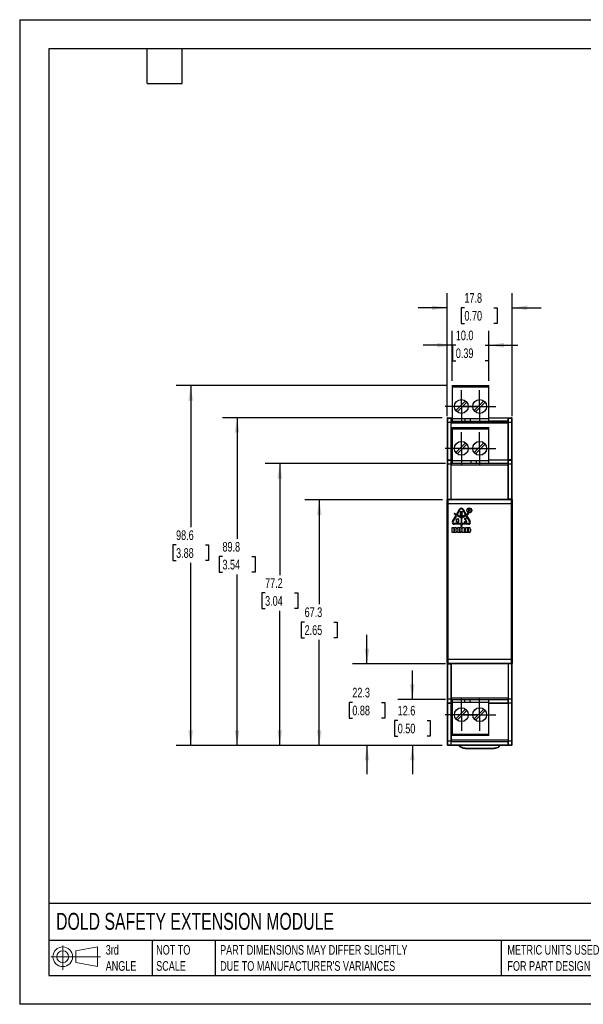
# Model space of a CAD drawing. Header units: millimetres. Extents: x 0 to 349, y 0 to 270.
# Tile 1 of 5: x 0 to 154, y 0 to 270. Entities that reach past the tile are written whole.
import ezdxf

# ---------------------------------------------------------------- set-up
doc = ezdxf.new("R2010")
doc.units = ezdxf.units.MM
doc.header["$LTSCALE"] = 1.25
doc.linetypes.add('CENTERX2', pattern=[20.32, 12.7, -2.54, 2.54, -2.54])
doc.layers.add('CENTER', color=40, linetype='CENTERX2')
doc.layers.add('DIMENSIONS', color=140, linetype='Continuous', lineweight=25)
doc.layers.add('TEXT', color=140, linetype='Continuous', lineweight=25)
doc.styles.add('SLDTEXTSTYLE0', font='TXT', dxfattribs={"width": 0.7})
doc.dimstyles.new('SLDDIMSTYLE0', dxfattribs={"dimtxt": 2.69751, "dimasz": 4.1275, "dimexe": 0, "dimexo": 0.0625, "dimgap": 0.674377, "dimtad": 0, "dimtih": 1, "dimtoh": 1, "dimdec": 1, "dimrnd": 1e-09, "dimzin": 4, "dimdsep": 46, "dimtxsty": 'SLDTEXTSTYLE0', "dimsah": 1, "dimcen": 0.09, "dimadec": 0, "dimazin": 1, "dimtfac": 1, "dimtdec": 1, "dimtmove": 0, "dimatfit": 0, "dimfxl": 0, "dimfrac": 2, "dimtolj": 1, "dimtzin": 12, "dimarcsym": 0})
doc.dimstyles.new('SLDDIMSTYLE1', dxfattribs={"dimtxt": 2.69751, "dimasz": 4.1275, "dimexe": 0, "dimexo": 0.0625, "dimgap": 0.674377, "dimtad": 0, "dimtih": 1, "dimtoh": 1, "dimdec": 1, "dimrnd": 1e-09, "dimzin": 12, "dimdsep": 46, "dimtxsty": 'SLDTEXTSTYLE0', "dimsah": 1, "dimcen": 0.09, "dimadec": 0, "dimazin": 3, "dimtfac": 1, "dimtdec": 1, "dimtmove": 0, "dimatfit": 0, "dimfxl": 0, "dimfrac": 2, "dimtolj": 1, "dimtzin": 12, "dimarcsym": 0})
doc.dimstyles.new('SLDDIMSTYLE2', dxfattribs={"dimtxt": 2.69751, "dimasz": 4.1275, "dimexe": 0, "dimexo": 0.0625, "dimgap": 0.674377, "dimtad": 0, "dimtih": 1, "dimtoh": 1, "dimdec": 1, "dimrnd": 1e-09, "dimzin": 12, "dimdsep": 46, "dimtxsty": 'SLDTEXTSTYLE0', "dimsah": 1, "dimcen": 0.09, "dimadec": 0, "dimazin": 3, "dimtfac": 1, "dimtdec": 1, "dimtofl": 0, "dimtmove": 0, "dimatfit": 3, "dimfxl": 0, "dimfrac": 2, "dimtolj": 1, "dimtzin": 12, "dimarcsym": 0})

# ---------------------------------------------------------------- blocks, each defined once
blk = doc.blocks.new('Block11')
at = {"color": 7, "linetype": 'Continuous', "lineweight": 18}
for p, q in [((3.24, 6.64), (3.24, 0)), ((6.85, 5.21), (12.72, 6.29)), ((12.72, 6.29), (12.72, 0.91)), ((0, 3.6), (13.59, 3.6)), ((6.85, 2), (6.85, 5.21)), ((6.85, 2), (12.72, 0.91))]:
    blk.add_line(p, q, dxfattribs=at)
for radius in [2.69, 1.61]:
    blk.add_circle((3.24, 3.6), radius, dxfattribs=at)
blk = doc.blocks.new('Block12')
at = {"color": 7, "linetype": 'Continuous'}
blk.add_blockref('Block11', (0, 0), dxfattribs=at)
blk = doc.blocks.new('_D')
at = {"layer": 'DIMENSIONS'}
for p, q in [((118.46, 170.87), (118.46, 184.63)), ((128.46, 170.87), (128.46, 184.63)), ((118.46, 180.66), (110.53, 180.66)), ((119.44, 180.66), (118.53, 180.66)), ((118.53, 180.66), (118.53, 176.37)), ((127.45, 180.66), (128.36, 180.66)), ((128.36, 180.66), (128.36, 176.37)), ((128.46, 180.66), (136.4, 180.66)), ((118.53, 176.37), (119.44, 176.37)), ((128.36, 176.37), (127.45, 176.37))]:
    blk.add_line(p, q, dxfattribs=at)
for points in [[(118.46, 180.66), (114.34, 181.29), (114.34, 180.02)], [(128.46, 180.66), (132.59, 180.02), (132.59, 181.29)]]:
    blk.add_solid(points, dxfattribs=at)
at = {"layer": 'DIMENSIONS', "char_height": 2.646, "attachment_point": 1, "style": 'SLDTEXTSTYLE0'}
for s, insert in [('10.0', (119.44, 184.67)), ('0.39', (119.44, 179.78))]:
    blk.add_mtext(s, dxfattribs=dict(at, insert=insert))
blk = doc.blocks.new('_D_1')
at = {"layer": 'DIMENSIONS'}
for p, q in [((117.06, 161.19), (117.06, 194.88)), ((134.86, 161.19), (134.86, 194.88)), ((117.06, 190.91), (109.13, 190.91)), ((121.8, 190.91), (120.9, 190.91)), ((120.9, 190.91), (120.9, 186.63)), ((129.82, 190.91), (130.72, 190.91)), ((130.72, 190.91), (130.72, 186.63)), ((134.86, 190.91), (142.8, 190.91)), ((120.9, 186.63), (121.8, 186.63)), ((130.72, 186.63), (129.82, 186.63))]:
    blk.add_line(p, q, dxfattribs=at)
for points in [[(117.06, 190.91), (112.94, 191.55), (112.94, 190.28)], [(134.86, 190.91), (138.99, 190.28), (138.99, 191.55)]]:
    blk.add_solid(points, dxfattribs=at)
at = {"layer": 'DIMENSIONS', "char_height": 2.646, "attachment_point": 1, "style": 'SLDTEXTSTYLE0'}
for s, insert in [('17.8', (121.8, 194.93)), ('0.70', (121.8, 190.04))]:
    blk.add_mtext(s, dxfattribs=dict(at, insert=insert))
blk = doc.blocks.new('_D_2')
at = {"layer": 'DIMENSIONS'}
for p, q in [((95.1, 93.32), (95.1, 101.26)), ((116.6, 93.32), (91.14, 93.32)), ((91.1, 82.75), (90.19, 82.75)), ((90.19, 82.75), (90.19, 78.46)), ((99.11, 82.75), (100.02, 82.75)), ((100.02, 82.75), (100.02, 78.46)), ((90.19, 78.46), (91.1, 78.46)), ((100.02, 78.46), (99.11, 78.46)), ((115.68, 70.98), (91.14, 70.98)), ((95.1, 70.98), (95.1, 63.04))]:
    blk.add_line(p, q, dxfattribs=at)
for points in [[(95.1, 93.32), (95.74, 97.45), (94.47, 97.45)], [(95.1, 70.98), (94.47, 66.85), (95.74, 66.85)]]:
    blk.add_solid(points, dxfattribs=at)
at = {"layer": 'DIMENSIONS', "char_height": 2.646, "attachment_point": 1, "style": 'SLDTEXTSTYLE0'}
for s, insert in [('22.3', (91.1, 86.76)), ('0.88', (91.1, 81.87))]:
    blk.add_mtext(s, dxfattribs=dict(at, insert=insert))
blk = doc.blocks.new('_D_3')
at = {"layer": 'DIMENSIONS'}
for p, q in [((107.54, 83.58), (107.54, 91.52)), ((116.6, 83.58), (103.57, 83.58)), ((103.53, 77.8), (102.62, 77.8)), ((102.62, 77.8), (102.62, 73.51)), ((111.55, 77.8), (112.45, 77.8)), ((112.45, 77.8), (112.45, 73.51)), ((102.62, 73.51), (103.53, 73.51)), ((112.45, 73.51), (111.55, 73.51)), ((115.68, 70.98), (103.57, 70.98)), ((107.54, 70.98), (107.54, 63.04))]:
    blk.add_line(p, q, dxfattribs=at)
for points in [[(107.54, 83.58), (108.17, 87.71), (106.9, 87.71)], [(107.54, 70.98), (106.9, 66.85), (108.17, 66.85)]]:
    blk.add_solid(points, dxfattribs=at)
at = {"layer": 'DIMENSIONS', "char_height": 2.646, "attachment_point": 1, "style": 'SLDTEXTSTYLE0'}
for s, insert in [('12.6', (103.53, 81.81)), ('0.50', (103.53, 76.92))]:
    blk.add_mtext(s, dxfattribs=dict(at, insert=insert))
blk = doc.blocks.new('_D_4')
at = {"layer": 'DIMENSIONS'}
for p, q in [((115.77, 138.27), (78.07, 138.27)), ((82.04, 138.27), (82.04, 109.67)), ((78.03, 104.78), (77.12, 104.78)), ((77.12, 104.78), (77.12, 100.49)), ((86.04, 104.78), (86.95, 104.78)), ((86.95, 104.78), (86.95, 100.49)), ((77.12, 100.49), (78.03, 100.49)), ((82.04, 70.98), (82.04, 99.89)), ((86.95, 100.49), (86.04, 100.49)), ((115.68, 70.98), (78.07, 70.98))]:
    blk.add_line(p, q, dxfattribs=at)
for points in [[(82.04, 138.27), (81.4, 134.14), (82.67, 134.14)], [(82.04, 70.98), (82.67, 75.11), (81.4, 75.11)]]:
    blk.add_solid(points, dxfattribs=at)
at = {"layer": 'DIMENSIONS', "char_height": 2.646, "attachment_point": 1, "style": 'SLDTEXTSTYLE0'}
for s, insert in [('67.3', (78.03, 108.79)), ('2.65', (78.03, 103.9))]:
    blk.add_mtext(s, dxfattribs=dict(at, insert=insert))
blk = doc.blocks.new('_D_5')
at = {"layer": 'DIMENSIONS'}
for p, q in [((116.6, 148.19), (67.24, 148.19)), ((71.21, 148.19), (71.21, 117.66)), ((67.21, 112.77), (66.3, 112.77)), ((66.3, 112.77), (66.3, 108.48)), ((75.22, 112.77), (76.13, 112.77)), ((76.13, 112.77), (76.13, 108.48)), ((66.3, 108.48), (67.21, 108.48)), ((76.13, 108.48), (75.22, 108.48)), ((71.21, 70.98), (71.21, 107.88)), ((115.68, 70.98), (67.24, 70.98))]:
    blk.add_line(p, q, dxfattribs=at)
for points in [[(71.21, 148.19), (70.58, 144.06), (71.85, 144.06)], [(71.21, 70.98), (71.85, 75.11), (70.58, 75.11)]]:
    blk.add_solid(points, dxfattribs=at)
at = {"layer": 'DIMENSIONS', "char_height": 2.646, "attachment_point": 1, "style": 'SLDTEXTSTYLE0'}
for s, insert in [('77.2', (67.21, 116.78)), ('3.04', (67.21, 111.89))]:
    blk.add_mtext(s, dxfattribs=dict(at, insert=insert))
blk = doc.blocks.new('_D_6')
at = {"layer": 'DIMENSIONS'}
for p, q in [((115.68, 160.78), (55.57, 160.78)), ((59.54, 160.78), (59.54, 127.61)), ((55.53, 122.72), (54.62, 122.72)), ((54.62, 122.72), (54.62, 118.43)), ((63.54, 122.72), (64.45, 122.72)), ((64.45, 122.72), (64.45, 118.43)), ((54.62, 118.43), (55.53, 118.43)), ((59.54, 70.98), (59.54, 117.83)), ((64.45, 118.43), (63.54, 118.43)), ((115.68, 70.98), (55.57, 70.98))]:
    blk.add_line(p, q, dxfattribs=at)
for points in [[(59.54, 160.78), (58.9, 156.65), (60.17, 156.65)], [(59.54, 70.98), (60.17, 75.11), (58.9, 75.11)]]:
    blk.add_solid(points, dxfattribs=at)
at = {"layer": 'DIMENSIONS', "char_height": 2.646, "attachment_point": 1, "style": 'SLDTEXTSTYLE0'}
for s, insert in [('89.8', (55.53, 126.73)), ('3.54', (55.53, 121.84))]:
    blk.add_mtext(s, dxfattribs=dict(at, insert=insert))
blk = doc.blocks.new('_D_7')
at = {"layer": 'DIMENSIONS'}
for p, q in [((116.88, 169.58), (42.87, 169.58)), ((46.84, 169.58), (46.84, 130.79)), ((42.83, 125.9), (41.92, 125.9)), ((41.92, 125.9), (41.92, 121.61)), ((50.84, 125.9), (51.75, 125.9)), ((51.75, 125.9), (51.75, 121.61)), ((41.92, 121.61), (42.83, 121.61)), ((51.75, 121.61), (50.84, 121.61)), ((46.84, 70.98), (46.84, 121)), ((115.68, 70.98), (42.87, 70.98))]:
    blk.add_line(p, q, dxfattribs=at)
for points in [[(46.84, 169.58), (46.2, 165.45), (47.47, 165.45)], [(46.84, 70.98), (47.47, 75.11), (46.2, 75.11)]]:
    blk.add_solid(points, dxfattribs=at)
at = {"layer": 'DIMENSIONS', "char_height": 2.646, "attachment_point": 1, "style": 'SLDTEXTSTYLE0'}
for s, insert in [('98.6', (42.83, 129.91)), ('3.88', (42.83, 125.02))]:
    blk.add_mtext(s, dxfattribs=dict(at, insert=insert))
blk = doc.blocks.new('SW_CENTERMARKSYMBOL_0')
at = {"layer": 'CENTER', "color": 0}
for p, q in [((0, 2.54), (0, 4.44)), ((-2.54, 0), (-4.44, 0)), ((0, 0), (-2.54, 0)), ((0, 0), (0, 2.54)), ((0, 0), (0, -2.54)), ((0, 0), (2.54, 0)), ((2.54, 0), (4.44, 0)), ((0, -2.54), (0, -4.44))]:
    blk.add_line(p, q, dxfattribs=at)
blk = doc.blocks.new('SW_CENTERMARKSYMBOL_1')
at = {"layer": 'CENTER', "color": 0}
for p, q in [((0, 2.54), (0, 4.44)), ((-2.54, 0), (-4.44, 0)), ((0, 0), (-2.54, 0)), ((0, 0), (0, 2.54)), ((0, 0), (0, -2.54)), ((0, 0), (2.54, 0)), ((2.54, 0), (4.44, 0)), ((0, -2.54), (0, -4.44))]:
    blk.add_line(p, q, dxfattribs=at)
blk = doc.blocks.new('SW_CENTERMARKSYMBOL_2')
at = {"layer": 'CENTER', "color": 0}
for p, q in [((0, 2.54), (0, 4.44)), ((-2.54, 0), (-4.44, 0)), ((0, 0), (-2.54, 0)), ((0, 0), (0, 2.54)), ((0, 0), (0, -2.54)), ((0, 0), (2.54, 0)), ((2.54, 0), (4.44, 0)), ((0, -2.54), (0, -4.44))]:
    blk.add_line(p, q, dxfattribs=at)
blk = doc.blocks.new('SW_CENTERMARKSYMBOL_3')
at = {"layer": 'CENTER', "color": 0}
for p, q in [((0, 2.54), (0, 4.44)), ((-2.54, 0), (-4.44, 0)), ((0, 0), (-2.54, 0)), ((0, 0), (0, 2.54)), ((0, 0), (0, -2.54)), ((0, 0), (2.54, 0)), ((2.54, 0), (4.44, 0)), ((0, -2.54), (0, -4.44))]:
    blk.add_line(p, q, dxfattribs=at)
blk = doc.blocks.new('SW_CENTERMARKSYMBOL_4')
at = {"layer": 'CENTER', "color": 0}
for p, q in [((0, 2.54), (0, 4.44)), ((-2.54, 0), (-4.44, 0)), ((0, 0), (-2.54, 0)), ((0, 0), (0, 2.54)), ((0, 0), (0, -2.54)), ((0, 0), (2.54, 0)), ((2.54, 0), (4.44, 0)), ((0, -2.54), (0, -4.44))]:
    blk.add_line(p, q, dxfattribs=at)
blk = doc.blocks.new('SW_CENTERMARKSYMBOL_5')
at = {"layer": 'CENTER', "color": 0}
for p, q in [((0, 2.54), (0, 4.44)), ((-2.54, 0), (-4.44, 0)), ((0, 0), (-2.54, 0)), ((0, 0), (0, 2.54)), ((0, 0), (0, -2.54)), ((0, 0), (2.54, 0)), ((2.54, 0), (4.44, 0)), ((0, -2.54), (0, -4.44))]:
    blk.add_line(p, q, dxfattribs=at)

msp = doc.modelspace()

# ---------------------------------------------------------------- linework, layer by layer
at = {"color": 7, "linetype": 'Continuous'}
for p, q in [((0, 269.88), (0, 0)), ((0, 269.88), (349.25, 269.88)), ((349.25, 0), (0, 0))]:
    msp.add_line(p, q, dxfattribs=at)
for p, q in [((118.46, 169.58), (128.46, 169.58)), ((118.46, 169.58), (118.46, 169.28)), ((118.46, 169.28), (118.46, 160.48)), ((118.46, 169.28), (128.46, 169.28)), ((122.61, 169.54), (119.31, 169.54)), ((119.31, 169.54), (119.31, 169.29)), ((119.36, 169.29), (119.31, 169.54)), ((119.31, 169.29), (122.61, 169.29)), ((122.61, 169.54), (122.57, 169.29)), ((122.61, 169.29), (122.61, 169.54)), ((127.61, 169.54), (124.31, 169.54)), ((124.31, 169.54), (124.31, 169.29)), ((124.36, 169.29), (124.31, 169.54)), ((124.31, 169.29), (127.61, 169.29)), ((127.61, 169.54), (127.57, 169.29)), ((127.61, 169.29), (127.61, 169.54)), ((128.46, 169.28), (128.46, 169.58)), ((128.46, 160.48), (128.46, 169.28)), ((119.46, 162.73), (122.12, 165.39)), ((122.47, 165.04), (119.81, 162.37)), ((124.46, 162.73), (127.12, 165.39)), ((127.47, 165.04), (124.81, 162.37)), ((117.06, 160.58), (117.06, 160.4)), ((117.06, 160.4), (117.06, 159.6)), ((117.26, 159.6), (117.06, 159.6)), ((117.06, 159.6), (117.06, 149.07)), ((117.26, 160.6), (117.26, 160.78)), ((117.26, 160.78), (118.46, 160.78)), ((118.18, 160.6), (117.26, 160.6)), ((117.26, 159.6), (117.26, 160.6)), ((117.26, 159.6), (118.18, 159.6)), ((117.26, 149.27), (117.26, 159.6)), ((118.18, 160.6), (118.26, 160.73)), ((118.18, 149.27), (118.18, 159.6)), ((118.18, 149.28), (118.18, 159.39)), ((118.18, 159.39), (133.74, 159.39)), ((118.19, 159.69), (118.26, 159.81)), ((133.74, 159.69), (118.19, 159.69)), ((118.26, 159.81), (118.26, 160.73)), ((118.26, 160.73), (118.46, 160.73)), ((118.26, 159.81), (118.28, 159.81)), ((118.34, 159.72), (118.28, 159.81)), ((128.5, 159.72), (118.34, 159.72)), ((128.46, 160.48), (118.46, 160.48)), ((118.46, 160.48), (118.46, 159.78)), ((118.46, 159.78), (119.52, 159.78)), ((118.46, 159.78), (118.46, 159.72)), ((119.52, 159.78), (121.91, 159.78)), ((119.52, 159.72), (119.52, 159.78)), ((121.91, 160.48), (121.91, 159.72)), ((123.41, 160.48), (123.41, 159.72)), ((123.41, 159.78), (124.52, 159.78)), ((124.52, 159.78), (127.4, 159.78)), ((124.52, 159.72), (124.52, 159.78)), ((127.4, 159.78), (128.46, 159.78)), ((127.4, 159.78), (127.4, 159.72)), ((128.46, 160.78), (134.66, 160.78)), ((128.46, 160.73), (133.66, 160.73)), ((128.46, 159.78), (128.46, 160.48)), ((128.46, 159.8), (128.5, 159.8)), ((128.46, 159.76), (128.46, 159.78)), ((128.46, 159.76), (128.5, 159.76)), ((128.5, 159.81), (128.5, 159.8)), ((133.65, 159.81), (128.5, 159.81)), ((128.5, 159.76), (128.5, 159.72)), ((133.65, 159.81), (133.66, 159.81)), ((133.65, 159.81), (133.65, 159.81)), ((133.66, 160.73), (133.66, 159.81)), ((133.74, 160.6), (133.66, 160.73)), ((133.66, 159.81), (133.74, 159.69)), ((134.66, 160.6), (133.74, 160.6)), ((133.74, 159.39), (133.74, 149.28)), ((133.75, 149.27), (133.75, 159.6)), ((133.75, 159.6), (134.66, 159.6)), ((134.66, 160.78), (134.66, 160.6)), ((134.66, 160.6), (134.66, 159.6)), ((134.86, 159.6), (134.66, 159.6)), ((134.66, 159.6), (134.66, 149.27)), ((134.86, 160.4), (134.86, 160.58)), ((134.86, 159.6), (134.86, 160.4)), ((134.86, 149.07), (134.86, 159.6)), ((118.46, 158.08), (128.46, 158.08)), ((118.46, 158.08), (118.46, 157.78)), ((118.46, 157.78), (118.46, 148.98)), ((118.46, 157.78), (128.46, 157.78)), ((122.61, 158.04), (119.31, 158.04)), ((119.31, 158.04), (119.31, 157.79)), ((119.36, 157.79), (119.31, 158.04)), ((119.31, 157.79), (122.61, 157.79)), ((122.61, 158.04), (122.57, 157.79)), ((122.61, 157.79), (122.61, 158.04)), ((127.61, 158.04), (124.31, 158.04)), ((124.31, 158.04), (124.31, 157.79)), ((124.36, 157.79), (124.31, 158.04)), ((124.31, 157.79), (127.61, 157.79)), ((127.61, 158.04), (127.57, 157.79)), ((127.61, 157.79), (127.61, 158.04)), ((128.46, 157.78), (128.46, 158.08)), ((128.46, 148.98), (128.46, 157.78)), ((119.46, 151.23), (122.12, 153.89)), ((124.46, 151.23), (127.12, 153.89)), ((122.47, 153.54), (119.81, 150.87)), ((127.47, 153.54), (124.81, 150.87)), ((117.06, 149.07), (117.06, 148.9)), ((117.06, 148.9), (117.06, 148.1)), ((117.26, 149.1), (117.26, 149.27)), ((117.26, 149.27), (118.18, 149.27)), ((118.18, 149.1), (117.26, 149.1)), ((117.26, 148.1), (117.26, 149.1)), ((118.18, 149.27), (118.18, 149.28)), ((118.18, 149.28), (118.46, 149.28)), ((118.18, 149.1), (118.26, 149.23)), ((118.26, 148.31), (118.26, 149.23)), ((118.26, 149.23), (118.46, 149.23)), ((128.46, 148.98), (118.46, 148.98)), ((118.46, 148.98), (118.46, 148.28)), ((123.51, 148.98), (123.51, 148.22)), ((125.01, 148.98), (125.01, 148.22)), ((128.46, 149.28), (133.74, 149.28)), ((128.46, 149.23), (133.66, 149.23)), ((128.46, 148.28), (128.46, 148.98)), ((133.66, 149.23), (133.66, 148.31)), ((133.74, 149.1), (133.66, 149.23)), ((133.74, 149.28), (133.75, 149.27)), ((134.66, 149.1), (133.74, 149.1)), ((134.66, 149.27), (133.75, 149.27)), ((134.66, 149.27), (134.66, 149.1)), ((134.66, 149.1), (134.66, 148.1)), ((134.86, 148.9), (134.86, 149.07)), ((134.86, 148.1), (134.86, 148.9)), ((117.26, 148.1), (117.06, 148.1)), ((117.06, 148.1), (117.06, 138.28)), ((117.26, 138.43), (117.26, 148.1)), ((117.26, 148.1), (118.18, 148.1)), ((118.18, 138.43), (118.18, 148.1)), ((118.18, 138.44), (118.18, 147.89)), ((118.18, 147.89), (133.74, 147.89)), ((118.19, 148.19), (118.26, 148.31)), ((133.74, 148.19), (118.19, 148.19)), ((118.26, 148.31), (118.39, 148.31)), ((118.44, 148.22), (118.39, 148.31)), ((128.46, 148.22), (118.44, 148.22)), ((118.46, 148.28), (119.52, 148.28)), ((118.46, 148.28), (118.46, 148.22)), ((119.52, 148.28), (122.4, 148.28)), ((119.52, 148.22), (119.52, 148.28)), ((122.4, 148.28), (123.51, 148.28)), ((122.4, 148.28), (122.4, 148.22)), ((125.01, 148.28), (127.4, 148.28)), ((127.4, 148.28), (128.46, 148.28)), ((127.4, 148.28), (127.4, 148.22)), ((128.46, 148.31), (133.66, 148.31)), ((128.46, 148.26), (128.46, 148.28)), ((128.46, 148.26), (128.46, 148.22)), ((133.66, 148.31), (133.74, 148.19)), ((133.74, 147.89), (133.74, 138.44)), ((133.75, 148.1), (134.66, 148.1)), ((133.75, 138.43), (133.75, 148.1)), ((134.66, 148.1), (134.66, 138.43)), ((134.86, 148.1), (134.66, 148.1)), ((134.86, 138.28), (134.86, 148.1)), ((117.06, 93.54), (117.06, 138.22)), ((117.06, 138.22), (117.16, 138.07)), ((117.36, 138.27), (117.26, 138.43)), ((117.26, 138.43), (118.18, 138.43)), ((134.57, 138.27), (117.36, 138.27)), ((118.18, 138.43), (118.18, 138.44)), ((118.18, 138.44), (133.74, 138.44)), ((133.74, 138.44), (133.75, 138.43)), ((134.66, 138.43), (133.75, 138.43)), ((134.67, 138.43), (134.57, 138.27)), ((134.67, 138.43), (134.67, 138.43)), ((134.77, 138.07), (134.86, 138.22)), ((134.86, 138.22), (134.86, 93.54)), ((117.16, 137.27), (117.16, 94.5)), ((117.36, 94.5), (117.36, 137.27)), ((117.36, 137.27), (134.57, 137.27)), ((119.64, 134.27), (120.48, 135.72)), ((119.81, 134.16), (120.66, 135.62)), ((121.27, 134.98), (120.66, 134.98)), ((120.66, 134.98), (120.66, 134.01)), ((121.27, 135.62), (122.11, 134.16)), ((121.27, 134.9), (121.27, 134.98)), ((121.45, 135.72), (122.29, 134.27)), ((122.95, 135.69), (122.95, 135.08)), ((123.23, 135.69), (122.95, 135.69)), ((122.95, 135.08), (123, 135.08)), ((123, 135.43), (123, 135.64)), ((123, 135.64), (123.23, 135.64)), ((123.23, 135.43), (123, 135.43)), ((123, 135.38), (123.2, 135.38)), ((123, 135.08), (123, 135.38)), ((123.2, 135.38), (123.35, 135.08)), ((123.4, 135.08), (123.26, 135.38)), ((123.35, 135.08), (123.4, 135.08)), ((134.57, 137.27), (134.57, 94.5)), ((134.77, 94.5), (134.77, 137.27)), ((118.53, 132.35), (119.54, 134.09)), ((118.71, 132.25), (119.71, 133.99)), ((119.54, 134.09), (119.06, 134.36)), ((119.16, 134.54), (119.64, 134.27)), ((119.65, 133.1), (120, 133.1)), ((119.65, 132.13), (119.65, 133.1)), ((119.7, 133.05), (120, 133.05)), ((119.7, 132.18), (119.7, 133.05)), ((119.71, 133.99), (120.86, 133.32)), ((120.96, 133.5), (119.81, 134.16)), ((120.14, 132.91), (120.14, 132.27)), ((120.19, 132.91), (120.19, 132.26)), ((120.66, 134.01), (121.27, 134.01)), ((120.73, 134.9), (121.27, 134.9)), ((120.73, 134.48), (120.73, 134.9)), ((121.27, 134.48), (120.73, 134.48)), ((120.73, 134.09), (120.73, 134.4)), ((120.73, 134.4), (121.27, 134.4)), ((121.27, 134.09), (120.73, 134.09)), ((120.86, 133.32), (120.86, 131.78)), ((122.11, 134.16), (120.96, 133.5)), ((121.07, 133.32), (122.22, 133.99)), ((121.07, 131.78), (121.07, 133.32)), ((121.27, 134.4), (121.27, 134.48)), ((121.27, 134.01), (121.27, 134.09)), ((121.82, 132.34), (121.76, 132.29)), ((121.76, 132.29), (121.88, 132.16)), ((121.92, 132.22), (121.82, 132.34)), ((121.88, 133.16), (121.85, 133.13)), ((121.85, 132.96), (122.32, 132.43)), ((122.4, 132.46), (121.95, 132.96)), ((122.17, 133.2), (121.98, 133.2)), ((122.03, 133.13), (122.15, 133.13)), ((122.22, 133.99), (123.22, 132.25)), ((122.22, 133.09), (122.31, 133)), ((122.36, 133.05), (122.26, 133.16)), ((122.29, 134.27), (122.77, 134.54)), ((122.33, 132.32), (122.29, 132.24)), ((122.31, 133), (122.36, 133.05)), ((122.34, 132.18), (122.42, 132.31)), ((122.87, 134.36), (122.39, 134.09)), ((122.39, 134.09), (123.39, 132.35)), ((118.46, 130.7), (119.3, 130.7)), ((118.46, 129.31), (118.46, 130.7)), ((120.86, 131.78), (118.98, 131.78)), ((120.86, 131.58), (118.98, 131.58)), ((118.99, 130.39), (119.12, 130.39)), ((118.99, 129.62), (118.99, 130.39)), ((119.12, 129.62), (118.99, 129.62)), ((119.19, 130.33), (119.19, 129.69)), ((120, 132.13), (119.65, 132.13)), ((120, 132.18), (119.7, 132.18)), ((119.71, 130.28), (119.71, 129.73)), ((119.81, 129.73), (119.81, 130.28)), ((120.23, 130.7), (120.64, 130.7)), ((120.34, 129.69), (120.34, 130.33)), ((120.4, 130.39), (120.47, 130.39)), ((120.47, 129.62), (120.4, 129.62)), ((120.53, 130.33), (120.53, 129.69)), ((120.86, 131.02), (120.86, 131.58)), ((121.06, 130.28), (121.06, 129.73)), ((122.95, 131.78), (121.07, 131.78)), ((122.95, 131.58), (121.07, 131.58)), ((121.07, 131.58), (121.07, 131.02)), ((121.16, 130.7), (121.69, 130.7)), ((121.16, 129.31), (121.16, 130.7)), ((121.69, 130.7), (121.69, 129.62)), ((121.69, 129.62), (122.12, 129.62)), ((121.98, 132.11), (122.23, 132.11)), ((122.2, 132.19), (122, 132.19)), ((122.12, 129.62), (122.12, 129.31)), ((122.21, 130.7), (123.05, 130.7)), ((122.21, 129.31), (122.21, 130.7)), ((122.74, 129.62), (122.74, 130.39)), ((122.74, 130.39), (122.87, 130.39)), ((122.87, 129.62), (122.74, 129.62)), ((122.94, 130.33), (122.94, 129.69)), ((123.46, 130.28), (123.46, 129.73)), ((119.3, 129.31), (118.46, 129.31)), ((120.64, 129.31), (120.23, 129.31)), ((122.12, 129.31), (121.16, 129.31)), ((123.05, 129.31), (122.21, 129.31)), ((134.57, 94.5), (117.36, 94.5)), ((117.16, 93.7), (117.06, 93.54)), ((117.06, 93.48), (117.06, 83.66)), ((117.26, 93.33), (117.36, 93.5)), ((117.26, 93.33), (118.18, 93.33)), ((117.26, 83.66), (117.26, 93.33)), ((117.36, 93.5), (134.57, 93.5)), ((118.18, 93.32), (118.18, 93.33)), ((118.18, 93.33), (118.18, 83.66)), ((133.74, 93.32), (118.18, 93.32)), ((118.18, 83.88), (118.18, 93.32)), ((133.75, 93.33), (133.74, 93.32)), ((133.74, 93.32), (133.74, 83.88)), ((134.66, 93.33), (133.75, 93.33)), ((133.75, 93.33), (133.75, 83.66)), ((134.57, 93.5), (134.67, 93.34)), ((134.66, 93.33), (134.66, 83.66)), ((134.67, 93.34), (134.67, 93.33)), ((134.86, 93.54), (134.77, 93.7)), ((134.86, 83.66), (134.86, 93.48)), ((117.26, 83.66), (117.06, 83.66)), ((117.06, 83.66), (117.06, 82.86)), ((117.26, 82.66), (117.26, 83.66)), ((118.18, 83.66), (117.26, 83.66)), ((133.74, 83.88), (118.18, 83.88)), ((134.66, 83.66), (133.75, 83.66)), ((134.86, 83.66), (134.66, 83.66)), ((134.66, 83.66), (134.66, 82.66)), ((134.86, 82.86), (134.86, 83.66)), ((117.06, 82.86), (117.06, 82.69)), ((117.06, 82.69), (117.06, 72.16)), ((117.26, 82.66), (118.18, 82.66)), ((117.26, 82.5), (117.26, 82.66)), ((117.26, 82.5), (118.18, 82.5)), ((117.26, 72.16), (117.26, 82.5)), ((118.18, 82.66), (118.26, 82.53)), ((118.18, 82.49), (118.18, 82.5)), ((118.18, 82.5), (118.18, 72.16)), ((118.46, 82.49), (118.18, 82.49)), ((118.18, 72.38), (118.18, 82.49)), ((118.26, 83.45), (118.19, 83.58)), ((118.19, 83.58), (133.74, 83.58)), ((118.26, 82.53), (118.26, 83.45)), ((118.39, 83.45), (118.26, 83.45)), ((118.46, 82.53), (118.26, 82.53)), ((118.39, 83.45), (118.44, 83.54)), ((118.44, 83.54), (128.46, 83.54)), ((118.46, 83.54), (118.46, 83.48)), ((119.52, 83.48), (118.46, 83.48)), ((118.46, 83.48), (118.46, 82.78)), ((118.46, 82.78), (128.46, 82.78)), ((118.46, 82.78), (118.46, 73.98)), ((119.52, 83.48), (119.52, 83.54)), ((121.91, 83.48), (119.52, 83.48)), ((121.91, 82.78), (121.91, 83.54)), ((123.41, 82.78), (123.41, 83.54)), ((124.52, 83.48), (123.41, 83.48)), ((124.52, 83.48), (124.52, 83.54)), ((127.4, 83.48), (124.52, 83.48)), ((127.4, 83.54), (127.4, 83.48)), ((128.46, 83.48), (127.4, 83.48)), ((128.46, 83.54), (128.46, 83.51)), ((128.46, 83.48), (128.46, 83.51)), ((128.46, 82.78), (128.46, 83.48)), ((133.66, 83.45), (128.46, 83.45)), ((128.46, 73.98), (128.46, 82.78)), ((133.66, 82.53), (128.46, 82.53)), ((133.74, 82.49), (128.46, 82.49)), ((133.74, 83.58), (133.66, 83.45)), ((133.66, 83.45), (133.66, 82.53)), ((133.74, 82.66), (133.66, 82.53)), ((133.74, 82.66), (134.66, 82.66)), ((133.75, 82.5), (133.74, 82.49)), ((133.74, 82.49), (133.74, 72.38)), ((134.66, 82.5), (133.75, 82.5)), ((133.75, 82.5), (133.75, 72.16)), ((134.66, 82.66), (134.66, 82.5)), ((134.66, 82.5), (134.66, 72.16)), ((134.86, 82.69), (134.86, 82.86)), ((134.86, 72.16), (134.86, 82.69)), ((119.46, 78.23), (122.12, 80.89)), ((122.47, 80.54), (119.81, 77.87)), ((124.46, 78.23), (127.12, 80.89)), ((127.47, 80.54), (124.81, 77.87)), ((128.46, 73.98), (118.46, 73.98)), ((118.46, 73.98), (118.46, 73.68)), ((128.46, 73.68), (118.46, 73.68)), ((119.31, 73.98), (119.31, 73.73)), ((122.61, 73.98), (119.31, 73.98)), ((119.31, 73.73), (119.36, 73.98)), ((119.31, 73.73), (122.61, 73.73)), ((122.57, 73.98), (122.61, 73.73)), ((122.61, 73.73), (122.61, 73.98)), ((124.31, 73.98), (124.31, 73.73)), ((127.61, 73.98), (124.31, 73.98)), ((124.31, 73.73), (124.36, 73.98)), ((124.31, 73.73), (127.61, 73.73)), ((127.57, 73.98), (127.61, 73.73)), ((127.61, 73.73), (127.61, 73.98)), ((128.46, 73.68), (128.46, 73.98)), ((117.06, 72.16), (117.26, 72.16)), ((117.06, 72.16), (117.06, 71.36)), ((117.06, 71.36), (117.06, 71.18)), ((118.18, 72.16), (117.26, 72.16)), ((117.26, 71.16), (117.26, 72.16)), ((117.26, 71.16), (118.18, 71.16)), ((117.26, 70.98), (117.26, 71.16)), ((134.66, 70.98), (117.26, 70.98)), ((133.74, 72.38), (118.18, 72.38)), ((118.19, 72.08), (118.18, 72.09)), ((133.66, 71.95), (118.18, 71.95)), ((118.18, 71.03), (118.18, 71.16)), ((133.66, 71.03), (118.18, 71.03)), ((118.19, 72.08), (133.74, 72.08)), ((121.96, 70.08), (121.96, 70.17)), ((121.96, 70.17), (129.96, 70.17)), ((129.96, 70.17), (129.96, 70.08)), ((133.74, 72.08), (133.66, 71.95)), ((133.66, 71.95), (133.66, 71.03)), ((133.74, 71.16), (133.66, 71.03)), ((133.74, 71.16), (134.66, 71.16)), ((134.66, 72.16), (133.75, 72.16)), ((134.66, 72.16), (134.66, 71.16)), ((134.86, 72.16), (134.66, 72.16)), ((134.66, 71.16), (134.66, 70.98)), ((134.86, 71.36), (134.86, 72.16)), ((134.86, 71.18), (134.86, 71.36)), ((121.96, 70.08), (129.96, 70.08))]:
    msp.add_line(p, q)
at = {"flags": 128}
msp.add_lwpolyline([(118.18, 71.16), (118.18, 71.18), (118.18, 71.23), (118.18, 71.32), (118.18, 71.43), (118.18, 71.57), (118.18, 71.73), (118.18, 71.91), (118.18, 72.09)], dxfattribs=at)
for centre, radius in [((120.96, 163.88), 1.9), ((125.96, 163.88), 1.9), ((120.96, 152.38), 1.9), ((125.96, 152.38), 1.9), ((123.13, 135.38), 0.682), ((123.13, 135.38), 0.631), ((120.96, 79.38), 1.9), ((125.96, 79.38), 1.9)]:
    msp.add_circle(centre, radius)
for centre, radius, start, end in [((117.26, 160.4), 0.2, 89.9989, 179.9989), ((134.66, 160.4), 0.2, 0.0011, 90.0011), ((117.26, 148.9), 0.2, 89.9989, 179.9989), ((134.66, 148.9), 0.2, 0.0011, 90.0011), ((120.96, 135.44), 0.56, 30, 150), ((120.96, 135.44), 0.356, 30, 150), ((123.23, 135.53), 0.154, 281.4851, 90), ((123.23, 135.53), 0.102, 270, 90), ((118.98, 132.09), 0.518, 150, 270), ((118.98, 132.09), 0.315, 150, 270), ((119.11, 134.45), 0.102, 60, 240), ((120, 132.91), 0.192, 0, 90), ((120, 132.91), 0.141, 0, 90), ((120, 132.34), 0.158, 270, 333.6245), ((120, 132.34), 0.209, 270, 337.1187), ((121.94, 133.04), 0.127, 137, 222), ((121.98, 133.07), 0.127, 90, 137), ((122.03, 133.02), 0.102, 90, 222), ((122.15, 133.02), 0.102, 42.4589, 90), ((122.17, 133.07), 0.127, 42.4589, 90), ((122.2, 132.29), 0.102, 270, 330), ((122.24, 132.37), 0.102, 330, 42), ((122.31, 132.37), 0.127, 330, 42), ((122.82, 134.45), 0.102, 300, 120), ((122.95, 132.09), 0.518, 270, 30), ((122.95, 132.09), 0.315, 270, 30), ((119.12, 130.33), 0.0625, 0, 90), ((119.12, 129.69), 0.0625, 270, 0), ((119.3, 130.28), 0.417, 360, 90), ((119.3, 129.73), 0.417, 270, 0), ((120.23, 130.28), 0.417, 90, 180), ((120.23, 129.73), 0.417, 180, 270), ((120.4, 130.33), 0.0625, 90, 180), ((120.4, 129.69), 0.0625, 180, 270), ((120.47, 130.33), 0.0625, 0, 90), ((120.47, 129.69), 0.0625, 270, 0), ((120.64, 130.28), 0.417, 0, 90), ((120.64, 129.73), 0.417, 270, 0), ((120.96, 131.02), 0.102, 180, 0), ((121.98, 132.24), 0.127, 222, 270), ((122, 132.29), 0.102, 222, 270), ((122.23, 132.24), 0.127, 270, 330), ((122.87, 130.33), 0.0625, 0, 90), ((122.87, 129.69), 0.0625, 270, 0), ((123.05, 130.28), 0.417, 0, 90), ((123.05, 129.73), 0.417, 270, 0), ((117.26, 82.86), 0.2, 180.0011, 270.0011), ((134.66, 82.86), 0.2, 269.9989, 359.9989), ((117.26, 71.36), 0.2, 180.0011, 270.0011), ((134.66, 71.36), 0.2, 269.9989, 359.9989)]:
    msp.add_arc(centre, radius, start, end)
for points, knots in [([(117.26, 160.78), (117.22, 160.78), (117.16, 160.76), (117.08, 160.68), (117.06, 160.63), (117.06, 160.58)], [0, 0, 0, 0, 0.5, 0.5, 1, 1, 1, 1]), ([(118.18, 159.6), (118.18, 159.72), (118.18, 159.85), (118.18, 160.09), (118.18, 160.21), (118.18, 160.4), (118.18, 160.48), (118.18, 160.58), (118.18, 160.6), (118.18, 160.6)], [0, 0, 0, 0, 0.25, 0.25, 0.5, 0.5, 0.75, 0.75, 1, 1, 1, 1]), ([(118.19, 159.69), (118.19, 159.68), (118.19, 159.65), (118.19, 159.54), (118.18, 159.46), (118.18, 159.39)], [0, 0, 0, 0, 0.5, 0.5, 1, 1, 1, 1]), ([(133.74, 160.6), (133.74, 160.6), (133.74, 160.58), (133.75, 160.48), (133.75, 160.4), (133.75, 160.21), (133.75, 160.09), (133.75, 159.85), (133.75, 159.72), (133.75, 159.6)], [0, 0, 0, 0, 0.25, 0.25, 0.5, 0.5, 0.75, 0.75, 1, 1, 1, 1]), ([(133.74, 159.39), (133.74, 159.46), (133.74, 159.54), (133.74, 159.65), (133.74, 159.68), (133.74, 159.69)], [0, 0, 0, 0, 0.5, 0.5, 1, 1, 1, 1]), ([(134.86, 160.58), (134.86, 160.63), (134.84, 160.68), (134.77, 160.76), (134.71, 160.78), (134.66, 160.78)], [0, 0, 0, 0, 0.5, 0.5, 1, 1, 1, 1]), ([(117.26, 149.27), (117.22, 149.27), (117.16, 149.25), (117.08, 149.17), (117.06, 149.12), (117.06, 149.07)], [0, 0, 0, 0, 0.5, 0.5, 1, 1, 1, 1]), ([(118.18, 148.1), (118.18, 148.22), (118.18, 148.35), (118.18, 148.59), (118.18, 148.71), (118.18, 148.9), (118.18, 148.98), (118.18, 149.08), (118.18, 149.1), (118.18, 149.1)], [0, 0, 0, 0, 0.25, 0.25, 0.5, 0.5, 0.75, 0.75, 1, 1, 1, 1]), ([(133.74, 149.1), (133.74, 149.1), (133.74, 149.08), (133.75, 148.98), (133.75, 148.9), (133.75, 148.71), (133.75, 148.59), (133.75, 148.35), (133.75, 148.22), (133.75, 148.1)], [0, 0, 0, 0, 0.25, 0.25, 0.5, 0.5, 0.75, 0.75, 1, 1, 1, 1]), ([(134.86, 149.07), (134.86, 149.12), (134.84, 149.17), (134.77, 149.25), (134.71, 149.27), (134.66, 149.27)], [0, 0, 0, 0, 0.5, 0.5, 1, 1, 1, 1]), ([(118.19, 148.19), (118.19, 148.18), (118.19, 148.15), (118.19, 148.04), (118.18, 147.96), (118.18, 147.89)], [0, 0, 0, 0, 0.5, 0.5, 1, 1, 1, 1]), ([(133.74, 147.89), (133.74, 147.96), (133.74, 148.04), (133.74, 148.15), (133.74, 148.18), (133.74, 148.19)], [0, 0, 0, 0, 0.5, 0.5, 1, 1, 1, 1]), ([(117.26, 138.43), (117.25, 138.43), (117.23, 138.43), (117.2, 138.42), (117.17, 138.41), (117.14, 138.4), (117.11, 138.37), (117.09, 138.35), (117.08, 138.32), (117.07, 138.3), (117.07, 138.29), (117.06, 138.28), (117.06, 138.28), (117.06, 138.28), (117.06, 138.28), (117.06, 138.28), (117.06, 138.28), (117.06, 138.28)], [0, 0, 0, 0, 0.087362, 0.178784, 0.276074, 0.380735, 0.49398, 0.626711, 0.757966, 0.881442, 0.942725, 0.969809, 0.984243, 0.991923, 0.993902, 0.995908, 1, 1, 1, 1]), ([(117.06, 138.22), (117.06, 138.23), (117.06, 138.24), (117.06, 138.26), (117.06, 138.27), (117.06, 138.28)], [0, 0, 0, 0, 0.5, 0.5, 1, 1, 1, 1]), ([(117.36, 138.27), (117.31, 138.27), (117.25, 138.24), (117.18, 138.17), (117.16, 138.12), (117.16, 138.07)], [0, 0, 0, 0, 0.5, 0.5, 1, 1, 1, 1]), ([(117.16, 138.07), (117.16, 138.06), (117.16, 138.05), (117.16, 137.97), (117.16, 137.91), (117.16, 137.75), (117.16, 137.66), (117.16, 137.46), (117.16, 137.36), (117.16, 137.27)], [0, 0, 0, 0, 0.25, 0.25, 0.5, 0.5, 0.75, 0.75, 1, 1, 1, 1]), ([(117.36, 137.27), (117.36, 137.4), (117.36, 137.53), (117.36, 137.77), (117.36, 137.88), (117.36, 138.15), (117.36, 138.26), (117.36, 138.27)], [0, 0, 0, 0, 0.25, 0.25, 0.5, 0.5, 1, 1, 1, 1]), ([(134.57, 138.27), (134.57, 138.26), (134.57, 138.15), (134.57, 137.88), (134.57, 137.77), (134.57, 137.53), (134.57, 137.4), (134.57, 137.27)], [0, 0, 0, 0, 0.5, 0.5, 0.75, 0.75, 1, 1, 1, 1]), ([(134.77, 138.07), (134.77, 138.12), (134.75, 138.17), (134.67, 138.24), (134.62, 138.27), (134.57, 138.27)], [0, 0, 0, 0, 0.5, 0.5, 1, 1, 1, 1]), ([(134.86, 138.25), (134.86, 138.29), (134.84, 138.34), (134.76, 138.41), (134.71, 138.43), (134.67, 138.43)], [0, 0, 0, 0, 0.5, 0.5, 1, 1, 1, 1]), ([(134.67, 138.43), (134.68, 138.43), (134.71, 138.43), (134.74, 138.42), (134.78, 138.4), (134.8, 138.38), (134.83, 138.35), (134.85, 138.33), (134.86, 138.31), (134.86, 138.3), (134.86, 138.29), (134.86, 138.28), (134.86, 138.28)], [0, 0, 0, 0, 0.103155, 0.213631, 0.334126, 0.466726, 0.558692, 0.745402, 0.82693, 0.878727, 0.946506, 1, 1, 1, 1]), ([(134.77, 137.27), (134.77, 137.36), (134.77, 137.46), (134.77, 137.66), (134.77, 137.75), (134.77, 137.91), (134.77, 137.97), (134.77, 138.05), (134.77, 138.06), (134.77, 138.07)], [0, 0, 0, 0, 0.25, 0.25, 0.5, 0.5, 0.75, 0.75, 1, 1, 1, 1]), ([(117.36, 137.27), (117.31, 137.27), (117.26, 137.27), (117.18, 137.27), (117.16, 137.27), (117.16, 137.27)], [0, 0, 0, 0, 0.5, 0.5, 1, 1, 1, 1]), ([(134.77, 137.27), (134.76, 137.27), (134.74, 137.27), (134.67, 137.27), (134.62, 137.27), (134.57, 137.27)], [0, 0, 0, 0, 0.5, 0.5, 1, 1, 1, 1]), ([(117.36, 94.5), (117.31, 94.5), (117.26, 94.5), (117.18, 94.5), (117.16, 94.5), (117.16, 94.5)], [0, 0, 0, 0, 0.5, 0.5, 1, 1, 1, 1]), ([(117.16, 94.5), (117.16, 94.41), (117.16, 94.3), (117.16, 94.11), (117.16, 94.01), (117.16, 93.86), (117.16, 93.8), (117.16, 93.72), (117.16, 93.7), (117.16, 93.7)], [0, 0, 0, 0, 0.25, 0.25, 0.5, 0.5, 0.75, 0.75, 1, 1, 1, 1]), ([(117.36, 93.5), (117.36, 93.5), (117.36, 93.53), (117.36, 93.63), (117.36, 93.7), (117.36, 93.98), (117.36, 94.24), (117.36, 94.5)], [0, 0, 0, 0, 0.25, 0.25, 0.5, 0.5, 1, 1, 1, 1]), ([(134.77, 94.5), (134.76, 94.5), (134.74, 94.5), (134.67, 94.5), (134.62, 94.5), (134.57, 94.5)], [0, 0, 0, 0, 0.5, 0.5, 1, 1, 1, 1]), ([(134.57, 94.5), (134.57, 94.37), (134.57, 94.24), (134.57, 94), (134.57, 93.89), (134.57, 93.61), (134.57, 93.5), (134.57, 93.5)], [0, 0, 0, 0, 0.25, 0.25, 0.5, 0.5, 1, 1, 1, 1]), ([(134.77, 93.7), (134.77, 93.7), (134.77, 93.72), (134.77, 93.8), (134.77, 93.86), (134.77, 94.01), (134.77, 94.11), (134.77, 94.3), (134.77, 94.41), (134.77, 94.5)], [0, 0, 0, 0, 0.25, 0.25, 0.5, 0.5, 0.75, 0.75, 1, 1, 1, 1]), ([(117.06, 93.48), (117.06, 93.49), (117.06, 93.5), (117.06, 93.52), (117.06, 93.53), (117.06, 93.54)], [0, 0, 0, 0, 0.5, 0.5, 1, 1, 1, 1]), ([(117.06, 93.48), (117.06, 93.48), (117.06, 93.48), (117.06, 93.48), (117.06, 93.48), (117.06, 93.48), (117.06, 93.48), (117.06, 93.48), (117.06, 93.48), (117.06, 93.48), (117.07, 93.48), (117.07, 93.47), (117.08, 93.44), (117.1, 93.41), (117.13, 93.37), (117.18, 93.34), (117.23, 93.34), (117.26, 93.33)], [0, 0, 0, 0, 0.001763, 0.002217, 0.002647, 0.005903, 0.008272, 0.011835, 0.019043, 0.03375, 0.063755, 0.119403, 0.238573, 0.491229, 0.509746, 0.775199, 1, 1, 1, 1]), ([(117.36, 93.5), (117.31, 93.5), (117.25, 93.52), (117.18, 93.59), (117.16, 93.65), (117.16, 93.7)], [0, 0, 0, 0, 0.5, 0.5, 1, 1, 1, 1]), ([(134.77, 93.7), (134.77, 93.65), (134.75, 93.59), (134.67, 93.52), (134.62, 93.5), (134.57, 93.5)], [0, 0, 0, 0, 0.5, 0.5, 1, 1, 1, 1]), ([(134.67, 93.34), (134.71, 93.34), (134.76, 93.36), (134.84, 93.42), (134.86, 93.47), (134.86, 93.52)], [0, 0, 0, 0, 0.5, 0.5, 1, 1, 1, 1]), ([(134.86, 93.48), (134.86, 93.48), (134.86, 93.48), (134.86, 93.47), (134.86, 93.46), (134.85, 93.44), (134.83, 93.42), (134.82, 93.4), (134.79, 93.37), (134.75, 93.34), (134.69, 93.34), (134.67, 93.33)], [0, 0, 0, 0, 0.0416002, 0.0983502, 0.1720077, 0.2633567, 0.3702933, 0.4775868, 0.5346321, 0.789586, 1, 1, 1, 1]), ([(118.18, 83.88), (118.18, 83.81), (118.19, 83.73), (118.19, 83.61), (118.19, 83.58), (118.19, 83.58)], [0, 0, 0, 0, 0.5, 0.5, 1, 1, 1, 1]), ([(118.18, 82.66), (118.18, 82.66), (118.18, 82.69), (118.18, 82.78), (118.18, 82.86), (118.18, 83.06), (118.18, 83.17), (118.18, 83.42), (118.18, 83.55), (118.18, 83.66)], [0, 0, 0, 0, 0.25, 0.25, 0.5, 0.5, 0.75, 0.75, 1, 1, 1, 1]), ([(133.74, 83.58), (133.74, 83.58), (133.74, 83.61), (133.74, 83.73), (133.74, 83.81), (133.74, 83.88)], [0, 0, 0, 0, 0.5, 0.5, 1, 1, 1, 1]), ([(133.75, 83.66), (133.75, 83.55), (133.75, 83.42), (133.75, 83.17), (133.75, 83.06), (133.75, 82.86), (133.75, 82.78), (133.74, 82.69), (133.74, 82.66), (133.74, 82.66)], [0, 0, 0, 0, 0.25, 0.25, 0.5, 0.5, 0.75, 0.75, 1, 1, 1, 1]), ([(117.06, 82.69), (117.06, 82.65), (117.08, 82.59), (117.16, 82.52), (117.22, 82.5), (117.26, 82.5)], [0, 0, 0, 0, 0.5, 0.5, 1, 1, 1, 1]), ([(134.66, 82.5), (134.71, 82.5), (134.77, 82.52), (134.84, 82.59), (134.86, 82.65), (134.86, 82.69)], [0, 0, 0, 0, 0.5, 0.5, 1, 1, 1, 1]), ([(117.06, 71.18), (117.06, 71.14), (117.08, 71.08), (117.16, 71), (117.22, 70.98), (117.26, 70.98)], [0, 0, 0, 0, 0.5, 0.5, 1, 1, 1, 1]), ([(118.18, 72.38), (118.18, 72.31), (118.19, 72.23), (118.19, 72.11), (118.19, 72.08), (118.19, 72.08)], [0, 0, 0, 0, 0.5, 0.5, 1, 1, 1, 1]), ([(121.96, 70.08), (121.78, 70.1), (121.39, 70.13), (120.86, 70.4), (120.48, 70.69), (120.36, 70.93), (120.33, 70.98)], [0, 0, 0, 0, 0.2842516, 0.5909664, 0.9087921, 1, 1, 1, 1]), ([(121.96, 70.17), (121.78, 70.19), (121.39, 70.22), (120.86, 70.49), (120.5, 70.75), (120.39, 70.96), (120.38, 70.98)], [0, 0, 0, 0, 0.2997321, 0.6231508, 0.9582856, 1, 1, 1, 1]), ([(131.54, 70.98), (131.44, 70.86), (131.2, 70.55), (130.64, 70.24), (130.18, 70.19), (129.96, 70.17)], [0, 0, 0, 0, 0.255619, 0.642909, 1, 1, 1, 1]), ([(131.62, 70.98), (131.5, 70.83), (131.23, 70.48), (130.64, 70.15), (130.18, 70.1), (129.96, 70.08)], [0, 0, 0, 0, 0.300369, 0.664376, 1, 1, 1, 1]), ([(133.74, 72.08), (133.74, 72.08), (133.74, 72.11), (133.74, 72.23), (133.74, 72.31), (133.74, 72.38)], [0, 0, 0, 0, 0.5, 0.5, 1, 1, 1, 1]), ([(133.75, 72.16), (133.75, 72.05), (133.75, 71.92), (133.75, 71.67), (133.75, 71.56), (133.75, 71.36), (133.75, 71.28), (133.74, 71.19), (133.74, 71.16), (133.74, 71.16)], [0, 0, 0, 0, 0.25, 0.25, 0.5, 0.5, 0.75, 0.75, 1, 1, 1, 1]), ([(134.66, 70.98), (134.71, 70.98), (134.77, 71), (134.84, 71.08), (134.86, 71.14), (134.86, 71.18)], [0, 0, 0, 0, 0.5, 0.5, 1, 1, 1, 1])]:
    msp.add_open_spline(points, degree=3, knots=knots)
for points in [[(117.26, 138.43), (117.26, 138.43), (117.26, 138.43), (117.26, 138.43)], [(134.67, 138.43), (134.67, 138.43), (134.67, 138.43), (134.66, 138.43)], [(134.86, 138.25), (134.86, 138.26), (134.86, 138.27), (134.86, 138.28)], [(134.86, 138.25), (134.86, 138.24), (134.86, 138.23), (134.86, 138.22)], [(117.26, 93.33), (117.26, 93.33), (117.26, 93.33), (117.26, 93.33)], [(134.67, 93.33), (134.67, 93.33), (134.67, 93.33), (134.66, 93.33)], [(134.86, 93.54), (134.86, 93.53), (134.86, 93.53), (134.86, 93.52)], [(134.86, 93.48), (134.86, 93.49), (134.86, 93.51), (134.86, 93.52)], [(118.18, 72.09), (118.18, 72.12), (118.18, 72.14), (118.18, 72.16)]]:
    msp.add_open_spline(points, degree=3)
at = {"layer": 'TEXT'}
for p, q in [((7.94, 261.94), (341.31, 261.94)), ((7.94, 261.94), (7.94, 7.94)), ((34.92, 252.41), (34.92, 261.94)), ((44.45, 252.41), (44.45, 261.94)), ((34.92, 252.41), (44.45, 252.41)), ((341.31, 27.66), (7.94, 27.66)), ((341.31, 17.46), (7.94, 17.46)), ((36.31, 17.46), (36.31, 7.94)), ((53.55, 17.46), (53.55, 7.94)), ((131.86, 17.46), (131.86, 7.94)), ((7.94, 7.94), (341.31, 7.94))]:
    msp.add_line(p, q, dxfattribs=at)

# ---------------------------------------------------------------- block references
at = {"layer": 'CENTER'}
for name, p in [('SW_CENTERMARKSYMBOL_0', (120.96, 163.88)), ('SW_CENTERMARKSYMBOL_1', (125.96, 163.88)), ('SW_CENTERMARKSYMBOL_3', (120.96, 152.38)), ('SW_CENTERMARKSYMBOL_2', (125.96, 152.38)), ('SW_CENTERMARKSYMBOL_5', (120.96, 79.38)), ('SW_CENTERMARKSYMBOL_4', (125.96, 79.38))]:
    msp.add_blockref(name, p, dxfattribs=at)
at = {"layer": 'TEXT'}
msp.add_blockref('Block12', (8.55, 9.44), dxfattribs=at)

# ---------------------------------------------------------------- texts
at = {"layer": 'TEXT', "attachment_point": 1, "style": 'SLDTEXTSTYLE0'}
for s, insert, char_height in [('DOLD SAFETY EXTENSION MODULE', (9.96, 25.06), 4.6302), ('3rd^JANGLE', (23.56, 16.25), 2.646), ('NOT TO^JSCALE', (37.38, 16.25), 2.6458), ("PART DIMENSIONS MAY DIFFER SLIGHTLY ^JDUE TO MANUFACTURER'S VARIANCES", (54.89, 16.25), 2.6458), ('METRIC UNITS USED ^JFOR PART DESIGN', (133.57, 16.25), 2.6458)]:
    msp.add_mtext(s, dxfattribs=dict(at, insert=insert, char_height=char_height))

# ---------------------------------------------------------------- dimensions: what is measured, and where the dimension line sits
at = {"layer": 'DIMENSIONS'}
dim = msp.add_linear_dim(base=(134.86, 190.91), p1=(117.06, 159.6), p2=(134.86, 159.6), dimstyle='SLDDIMSTYLE1', dxfattribs=at)
dim.commit()
dim.dimension.update_dxf_attribs({"geometry": '_D_1', "text_midpoint": (125.81, 190.91), "dimtype": 160})
for base, p1, p2, angle, dimstyle, picture, middle in [((128.46, 180.66), (118.46, 169.28), (128.46, 169.28), 0, 'SLDDIMSTYLE0', '_D', (123.44, 180.66)), ((46.84, 70.98), (118.46, 169.58), (117.26, 70.98), 90, 'SLDDIMSTYLE2', '_D_7', (46.84, 125.9)), ((59.54, 160.78), (117.26, 70.98), (117.26, 160.78), 90, 'SLDDIMSTYLE2', '_D_6', (59.54, 122.72)), ((71.21, 148.19), (117.26, 70.98), (118.19, 148.19), 90, 'SLDDIMSTYLE2', '_D_5', (71.21, 112.77)), ((82.04, 138.27), (117.26, 70.98), (117.36, 138.27), 90, 'SLDDIMSTYLE2', '_D_4', (82.04, 104.78)), ((95.1, 93.32), (117.26, 70.98), (118.18, 93.32), 90, 'SLDDIMSTYLE1', '_D_2', (95.1, 82.75)), ((107.54, 83.58), (117.26, 70.98), (118.19, 83.58), 90, 'SLDDIMSTYLE1', '_D_3', (107.54, 77.8))]:
    dim = msp.add_linear_dim(base=base, p1=p1, p2=p2, angle=angle, dimstyle=dimstyle, dxfattribs=at)
    dim.commit()
    dim.dimension.update_dxf_attribs({"geometry": picture, "text_midpoint": middle, "dimtype": 160})

doc.saveas('drawing.dxf')
